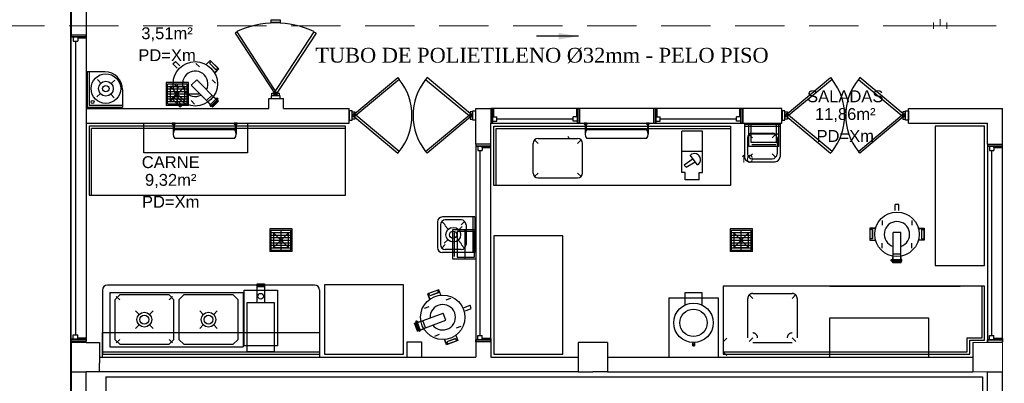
# Model space of a CAD drawing. Header units: millimetres. Extents: x 4 to 3534, y 14 to 98.
# Tile 6 of 161: x 21.16 to 31.14, y 46.58 to 50.27. Entities that reach past the tile are written whole.
import ezdxf

# ---------------------------------------------------------------- set-up
doc = ezdxf.new("R2010")
doc.units = ezdxf.units.MM
doc.header["$MEASUREMENT"] = 0
doc.linetypes.add('Dashed', pattern=[0.75, 0.5, -0.25])
for name, color, linetype, lineweight in [('AF-Colunas', 7, 'Continuous', 20), ('AF-Conexões', 7, 'Continuous', 20), ('AF-Sentido tubo', 7, 'Continuous', 20), ('AF-Textos tubo', 7, 'Continuous', 20), ('AF-Tubos', 3, 'Continuous', 20)]:
    doc.layers.add(name, color=color, linetype=linetype, lineweight=lineweight)
doc.styles.add('Arial', font='arial.ttf')
doc.styles.add('ROMANS', font='ROMANS')
doc.styles.add('TimesNewRoman', font='times.ttf')
doc.dimstyles.get("Standard").update_dxf_attribs({"dimtxt": 0.18, "dimasz": 0.18, "dimexe": 0.18, "dimexo": 0.0625, "dimgap": 0.09, "dimtad": 0, "dimtih": 1, "dimtoh": 1, "dimdec": 4, "dimzin": 0, "dimdsep": 46, "dimtxsty": 'Standard', "dimcen": 0.09, "dimadec": 0, "dimazin": 0, "dimtfac": 1, "dimtdec": 4, "dimtofl": 0, "dimtmove": 0, "dimatfit": 3, "dimfxl": 0, "dimtolj": 1, "dimtzin": 0, "dimarcsym": 0})

msp = doc.modelspace()

# ---------------------------------------------------------------- linework, layer by layer
at = {"color": 7}
for p, q in [((21.6799, 53.84824), (21.6799, 43.57324)), ((21.6882, 50.73474), (21.6882, 50.11174)), ((21.8382, 50.73474), (21.8382, 50.11174)), ((23.7123, 50.26474), (23.8049, 50.26474)), ((23.7123, 50.23694), (23.7123, 50.26474)), ((23.8049, 50.23694), (23.7123, 50.23694)), ((23.8049, 50.26474), (23.8049, 50.23694)), ((21.6882, 50.11174), (21.6882, 50.09264)), ((21.6882, 50.11174), (21.8382, 50.11174)), ((21.6882, 50.09264), (21.6882, 50.11174)), ((21.7526, 50.09264), (21.6882, 50.09264)), ((21.8382, 50.09264), (21.6882, 50.09264)), ((21.6882, 50.09264), (21.8382, 50.09264)), ((21.6882, 47.03084), (21.6882, 50.09264)), ((21.7082, 50.09264), (21.7526, 50.09264)), ((21.7082, 50.09264), (21.7082, 50.04824)), ((21.7526, 50.09264), (21.7526, 50.04824)), ((21.7526, 50.09264), (21.7526, 50.08004)), ((21.8382, 50.08004), (21.8382, 50.11174)), ((21.8382, 50.11174), (21.8382, 50.09264)), ((21.8382, 50.09264), (21.8382, 47.03084)), ((21.7082, 50.04824), (21.7526, 50.04824)), ((21.7304, 50.04824), (21.7304, 47.07524)), ((21.8382, 50.08004), (21.7526, 50.08004)), ((22.7183, 49.81834), (22.7438, 49.84374)), ((22.7624, 49.77404), (22.7183, 49.81834)), ((22.7879, 49.79944), (22.7438, 49.84374)), ((23.0544, 49.81374), (23.0956, 49.85474)), ((23.0557, 49.81294), (23.0956, 49.85264)), ((23.0869, 49.82514), (23.105, 49.84314)), ((23.0869, 49.82514), (23.1533, 49.75854)), ((23.088, 49.82624), (23.1543, 49.75964)), ((23.0956, 49.85474), (23.1824, 49.76754)), ((23.0956, 49.85264), (23.1802, 49.76754)), ((22.0282, 49.73824), (21.8482, 49.73824)), ((21.8482, 49.73824), (21.8482, 49.37824)), ((21.8682, 49.73824), (21.8682, 49.39824)), ((23.1802, 49.76754), (23.1404, 49.72794)), ((23.1824, 49.76754), (23.1412, 49.72654)), ((23.1533, 49.75854), (23.1713, 49.77654)), ((21.9537, 49.66034), (21.9875, 49.62354)), ((22.1303, 49.65274), (22.0935, 49.61894)), ((22.6497, 49.63074), (22.6497, 49.39824)), ((22.8767, 49.63074), (22.6497, 49.63074)), ((22.6642, 49.61604), (22.8632, 49.61604)), ((22.6642, 49.41304), (22.6642, 49.61604)), ((22.6642, 49.59104), (22.8632, 49.59104)), ((22.7632, 49.41304), (22.7632, 49.61604)), ((22.8632, 49.41304), (22.8632, 49.61604)), ((22.8767, 49.39824), (22.8767, 49.63074)), ((22.9036, 49.60234), (22.9589, 49.65734)), ((23.1122, 49.39274), (22.9036, 49.60234)), ((23.1675, 49.44774), (22.9589, 49.65734)), ((21.9829, 49.51754), (21.9461, 49.48374)), ((22.0889, 49.51294), (22.1227, 49.47614)), ((22.2082, 49.55824), (22.2082, 49.37824)), ((22.6642, 49.56604), (22.8632, 49.56604)), ((22.6642, 49.54004), (22.8632, 49.54004)), ((22.6642, 49.51504), (22.8632, 49.51504)), ((22.8382, 49.43954), (22.6882, 49.58954)), ((22.6882, 49.43954), (22.8382, 49.58954)), ((22.7468, 49.50764), (22.7056, 49.46664)), ((22.7475, 49.50634), (22.7077, 49.46664)), ((22.8767, 49.51454), (22.99, 49.51454)), ((23.0588, 49.44644), (23.1141, 49.50144)), ((23.8049, 49.49604), (23.7123, 49.49604)), ((23.7123, 49.49604), (23.7123, 49.46824)), ((23.8049, 49.46824), (23.8049, 49.49604)), ((22.2082, 49.39824), (21.8682, 49.39824)), ((22.8767, 49.39824), (22.6497, 49.39824)), ((22.6642, 49.48904), (22.8632, 49.48904)), ((22.6642, 49.46404), (22.8632, 49.46404)), ((22.6642, 49.43804), (22.8632, 49.43804)), ((22.6642, 49.41304), (22.8632, 49.41304)), ((22.7056, 49.46664), (22.7923, 49.37944)), ((22.7077, 49.46664), (22.7923, 49.38164)), ((22.7352, 49.47514), (22.7171, 49.45714)), ((22.7341, 49.47414), (22.8004, 49.40744)), ((22.7352, 49.47514), (22.8015, 49.40854)), ((22.8015, 49.40854), (22.7834, 49.39054)), ((22.7923, 49.38164), (22.8322, 49.42124)), ((22.7923, 49.37944), (22.8335, 49.42044)), ((23.1187, 49.38194), (23.0809, 49.42004)), ((23.1187, 49.38484), (23.0825, 49.42114)), ((23.0956, 49.40514), (23.0916, 49.40114)), ((23.0916, 49.40004), (23.0916, 49.40114)), ((23.101, 49.39054), (23.0916, 49.40004)), ((23.101, 49.39054), (23.0916, 49.40004)), ((23.0978, 49.40304), (23.0939, 49.39914)), ((23.0985, 49.40644), (23.1538, 49.46154)), ((23.104, 49.39674), (23.1001, 49.39284)), ((23.1062, 49.39454), (23.1021, 49.39054)), ((23.1075, 49.39744), (23.1628, 49.45244)), ((23.1122, 49.39274), (23.1675, 49.44774)), ((23.1187, 49.38194), (23.1782, 49.44124)), ((23.1187, 49.38484), (23.1754, 49.44124)), ((23.1754, 49.44124), (23.1392, 49.47754)), ((23.1782, 49.44124), (23.1404, 49.47924)), ((23.1592, 49.46844), (23.1557, 49.46494)), ((23.1557, 49.46384), (23.1557, 49.46494)), ((23.1612, 49.46614), (23.158, 49.46294)), ((23.1603, 49.46844), (23.1592, 49.46844)), ((23.1638, 49.47304), (23.1603, 49.46954)), ((23.1603, 49.46844), (23.1603, 49.46954)), ((23.1698, 49.45894), (23.1603, 49.46844)), ((23.1658, 49.47074), (23.1626, 49.46754)), ((23.1649, 49.47304), (23.1638, 49.47304)), ((23.1675, 49.45984), (23.1643, 49.45664)), ((23.1744, 49.46354), (23.1649, 49.47304)), ((23.1652, 49.45434), (23.1663, 49.45434)), ((23.1698, 49.45784), (23.1663, 49.45434)), ((23.1668, 49.47114), (23.1686, 49.47284)), ((23.1672, 49.47074), (23.1693, 49.47284)), ((23.1693, 49.47284), (23.1686, 49.47284)), ((23.1742, 49.46724), (23.1686, 49.47284)), ((23.1721, 49.46444), (23.1689, 49.46124)), ((23.1742, 49.46794), (23.1693, 49.47284)), ((23.1698, 49.45894), (23.1698, 49.45784)), ((23.1698, 49.45894), (23.1709, 49.45894)), ((23.1744, 49.46234), (23.1709, 49.45894)), ((23.1721, 49.46584), (23.1742, 49.46794)), ((23.1725, 49.46544), (23.1742, 49.46724)), ((23.1742, 49.46794), (23.1742, 49.46724)), ((23.1744, 49.46354), (23.1744, 49.46234)), ((23.6882, 49.36824), (23.6882, 49.46824)), ((23.6882, 49.46824), (23.8382, 49.46824)), ((23.7123, 49.46824), (23.8049, 49.46824)), ((23.8382, 49.36824), (23.8382, 49.46824)), ((21.8382, 49.36824), (23.6882, 49.36824)), ((22.2082, 49.37824), (21.8482, 49.37824)), ((23.101, 49.39054), (23.1021, 49.39054)), ((23.8382, 49.36824), (24.2382, 49.36824)), ((24.2382, 49.36824), (24.5026, 49.36824)), ((24.5026, 49.21824), (24.5026, 49.36824)), ((24.5332, 49.34294), (24.5054, 49.34294)), ((24.5054, 49.34294), (24.5054, 49.25024)), ((24.5332, 49.25024), (24.5332, 49.34294)), ((25.7576, 49.25024), (25.7576, 49.34294)), ((25.7576, 49.34294), (25.7854, 49.34294)), ((25.7854, 49.34294), (25.7854, 49.25024)), ((25.7882, 49.36824), (25.9382, 49.36824)), ((25.7882, 49.21824), (25.7882, 49.36824)), ((25.97, 49.36824), (25.9382, 49.36824)), ((25.9572, 49.36824), (25.9382, 49.36824)), ((25.9382, 49.36824), (25.9382, 49.21824)), ((25.9572, 49.21824), (25.9572, 49.36824)), ((26.8191, 49.36824), (25.9572, 49.36824)), ((25.9572, 49.36824), (25.9572, 49.21824)), ((25.97, 49.28264), (25.97, 49.36824)), ((26.8065, 49.36824), (26.8382, 49.36824)), ((26.8065, 49.36824), (26.8065, 49.28264)), ((26.8382, 49.36824), (26.8191, 49.36824)), ((26.8191, 49.36824), (26.8191, 49.21824)), ((26.8191, 49.21824), (26.8191, 49.36824)), ((26.8382, 49.21824), (26.8382, 49.36824)), ((27.6244, 49.36824), (27.5927, 49.36824)), ((27.6117, 49.36824), (27.5927, 49.36824)), ((27.5927, 49.36824), (27.5927, 49.21824)), ((27.6117, 49.21824), (27.6117, 49.36824)), ((28.4736, 49.36824), (27.6117, 49.36824)), ((27.6117, 49.36824), (27.6117, 49.21824)), ((27.6244, 49.28264), (27.6244, 49.36824)), ((28.4609, 49.36824), (28.4927, 49.36824)), ((28.4609, 49.36824), (28.4609, 49.28264)), ((28.4927, 49.36824), (28.4736, 49.36824)), ((28.4736, 49.36824), (28.4736, 49.21824)), ((28.4736, 49.21824), (28.4736, 49.36824)), ((28.4927, 49.21824), (28.4927, 49.36824)), ((28.8876, 49.21824), (28.8876, 49.36824)), ((28.9182, 49.34294), (28.8904, 49.34294)), ((28.8904, 49.34294), (28.8904, 49.25024)), ((28.9182, 49.25024), (28.9182, 49.34294)), ((30.1426, 49.25024), (30.1426, 49.34294)), ((30.1426, 49.34294), (30.1704, 49.34294)), ((30.1704, 49.34294), (30.1704, 49.25024)), ((30.1732, 49.36824), (31.1232, 49.36824)), ((30.1732, 49.21824), (30.1732, 49.36824)), ((31.1232, 49.00464), (31.1232, 49.36824)), ((21.8382, 49.21824), (24.2382, 49.21824)), ((22.7193, 49.20824), (22.7193, 49.10824)), ((22.7293, 49.20824), (22.7293, 49.14364)), ((23.3493, 49.20824), (23.3493, 49.14364)), ((23.3593, 49.20824), (23.3593, 49.10824)), ((24.2382, 49.21824), (24.5026, 49.21824)), ((24.5054, 49.25024), (24.5332, 49.25024)), ((25.7854, 49.25024), (25.7576, 49.25024)), ((25.7882, 49.00464), (25.7882, 49.21824)), ((25.9382, 49.21824), (27.5927, 49.21824)), ((25.9382, 49.00464), (25.9382, 49.21824)), ((25.9382, 49.21824), (25.9572, 49.21824)), ((25.9382, 49.21824), (25.9572, 49.21824)), ((25.9572, 49.28264), (26.0017, 49.28264)), ((25.9572, 49.23824), (25.9572, 49.28264)), ((25.9572, 49.28264), (25.9572, 49.21824)), ((25.97, 49.28264), (25.9572, 49.28264)), ((25.9572, 49.23824), (26.0017, 49.23824)), ((25.9572, 49.21824), (26.8191, 49.21824)), ((26.0017, 49.23824), (26.0017, 49.28264)), ((26.7747, 49.26044), (26.0017, 49.26044)), ((26.7747, 49.23824), (26.7747, 49.28264)), ((26.8191, 49.28264), (26.7747, 49.28264)), ((26.8191, 49.23824), (26.7747, 49.23824)), ((26.8191, 49.28264), (26.8065, 49.28264)), ((26.8191, 49.23824), (26.8191, 49.28264)), ((26.8191, 49.28264), (26.8191, 49.21824)), ((26.8382, 49.21824), (26.8191, 49.21824)), ((26.8191, 49.21824), (26.8382, 49.21824)), ((26.8954, 49.20824), (26.8954, 49.10824)), ((26.9054, 49.20824), (26.9054, 49.14364)), ((27.5254, 49.20824), (27.5254, 49.14364)), ((27.5354, 49.20824), (27.5354, 49.10824)), ((27.5927, 49.21824), (27.6117, 49.21824)), ((27.5927, 49.21824), (27.6117, 49.21824)), ((27.6117, 49.28264), (27.6562, 49.28264)), ((27.6117, 49.23824), (27.6117, 49.28264)), ((27.6117, 49.28264), (27.6117, 49.21824)), ((27.6244, 49.28264), (27.6117, 49.28264)), ((27.6117, 49.23824), (27.6562, 49.23824)), ((27.6117, 49.21824), (28.4736, 49.21824)), ((27.6562, 49.23824), (27.6562, 49.28264)), ((28.4292, 49.26044), (27.6562, 49.26044)), ((28.4292, 49.23824), (28.4292, 49.28264)), ((28.4736, 49.28264), (28.4292, 49.28264)), ((28.4736, 49.23824), (28.4292, 49.23824)), ((28.4736, 49.28264), (28.4609, 49.28264)), ((28.4736, 49.23824), (28.4736, 49.28264)), ((28.4736, 49.28264), (28.4736, 49.21824)), ((28.4927, 49.21824), (28.4736, 49.21824)), ((28.4736, 49.21824), (28.4927, 49.21824)), ((28.5101, 49.20824), (28.5101, 48.87824)), ((28.5101, 49.20824), (28.8701, 49.20824)), ((28.8701, 49.20824), (28.8701, 48.87824)), ((28.8904, 49.25024), (28.9182, 49.25024)), ((30.1704, 49.25024), (30.1426, 49.25024)), ((30.1732, 49.21824), (30.9732, 49.21824)), ((30.9732, 49.00464), (30.9732, 49.21824)), ((21.8682, 49.18824), (21.8682, 48.48824)), ((24.4682, 49.18824), (21.8682, 49.18824)), ((21.8932, 48.48824), (21.8932, 49.16324)), ((24.4682, 49.16324), (21.8932, 49.16324)), ((22.7365, 49.15324), (23.3421, 49.15324)), ((24.4682, 48.48824), (24.4682, 49.18824)), ((24.4682, 48.48824), (24.4682, 49.18824)), ((25.9932, 49.16324), (28.3682, 49.16324)), ((25.9932, 48.58824), (25.9932, 49.16324)), ((26.9126, 49.15324), (27.5183, 49.15324)), ((27.8755, 48.71714), (27.8755, 49.13784)), ((28.0855, 49.13784), (27.8755, 49.13784)), ((28.0855, 48.71714), (28.0855, 49.13784)), ((28.5101, 49.18824), (28.8701, 49.18824)), ((28.5901, 49.06824), (28.5548, 49.10364)), ((28.5901, 49.11824), (28.7901, 49.11824)), ((28.7901, 49.06824), (28.8255, 49.10364)), ((23.3421, 49.06324), (22.7365, 49.06324)), ((25.9382, 49.00464), (25.7882, 49.00464)), ((25.7882, 49.00464), (25.7882, 48.98554)), ((25.9382, 48.98554), (25.9382, 49.00464)), ((25.9382, 48.97004), (25.9382, 49.00184)), ((26.3682, 48.71324), (26.3682, 49.01324)), ((26.4182, 49.01324), (26.3828, 49.04864)), ((26.4182, 49.06324), (26.8182, 49.06324)), ((26.7321, 49.06874), (26.7182, 49.08264)), ((26.8182, 49.01324), (26.8536, 49.04864)), ((26.8682, 48.71324), (26.8682, 49.01324)), ((27.5183, 49.06324), (26.9126, 49.06324)), ((28.5401, 49.06824), (28.5401, 48.90824)), ((28.8401, 49.06824), (28.8401, 48.90824)), ((30.9732, 49.00464), (31.1232, 49.00464)), ((30.9732, 49.00464), (30.9732, 48.98554)), ((31.1232, 48.98554), (31.1232, 49.00464)), ((31.1232, 48.97004), (31.1232, 49.00184)), ((25.8527, 48.98554), (25.7882, 48.98554)), ((25.7882, 48.98554), (25.9382, 48.98554)), ((25.7882, 48.98554), (25.7882, 47.02364)), ((25.9382, 48.98554), (25.7882, 48.98554)), ((25.8082, 48.98554), (25.8527, 48.98554)), ((25.8082, 48.98554), (25.8082, 48.94114)), ((25.8082, 48.94114), (25.8527, 48.94114)), ((25.8304, 47.06814), (25.8304, 48.94114)), ((25.8527, 48.98554), (25.8527, 48.94114)), ((25.8527, 48.97284), (25.8527, 48.98554)), ((25.8527, 48.97284), (25.9382, 48.97284)), ((25.9382, 47.03634), (25.9382, 48.98554)), ((28.0855, 48.93254), (27.8755, 48.93254)), ((28.0341, 48.79574), (27.96, 48.89264)), ((28.5901, 48.90824), (28.5548, 48.87284)), ((28.7901, 48.90824), (28.8255, 48.87284)), ((31.0376, 48.98554), (30.9732, 48.98554)), ((30.9732, 48.98554), (31.1232, 48.98554)), ((30.9732, 48.98554), (30.9732, 47.02364)), ((31.1232, 48.98554), (30.9732, 48.98554)), ((30.9932, 48.98554), (31.0376, 48.98554)), ((30.9932, 48.98554), (30.9932, 48.94114)), ((30.9932, 48.94114), (31.0376, 48.94114)), ((31.0154, 47.06814), (31.0154, 48.94114)), ((31.0376, 48.98554), (31.0376, 48.94114)), ((31.0376, 48.97284), (31.0376, 48.98554)), ((31.0376, 48.97284), (31.1232, 48.97284)), ((31.1232, 47.03634), (31.1232, 48.98554)), ((27.9882, 48.85574), (27.9003, 48.79344)), ((27.9003, 48.79344), (27.9176, 48.77134)), ((27.9176, 48.77134), (28.0092, 48.82824)), ((28.5601, 48.82824), (28.8201, 48.82824)), ((28.5901, 48.85824), (28.7901, 48.85824)), ((26.4182, 48.71324), (26.3828, 48.67784)), ((26.8182, 48.71324), (26.8536, 48.67784)), ((27.9103, 48.71714), (27.8755, 48.71714)), ((27.9103, 48.64284), (27.9103, 48.71714)), ((28.0506, 48.64284), (28.0506, 48.71714)), ((28.0506, 48.71714), (28.0855, 48.71714)), ((26.4182, 48.66324), (26.8182, 48.66324)), ((28.0506, 48.64284), (27.9103, 48.64284)), ((21.8682, 48.48824), (24.4682, 48.48824)), ((30.0367, 48.33244), (30.0367, 48.39494)), ((30.0727, 48.39494), (30.0367, 48.39494)), ((30.0727, 48.33244), (30.0727, 48.39494)), ((25.3982, 48.21824), (25.3982, 47.95824)), ((25.4782, 48.18824), (25.4428, 48.22364)), ((25.7782, 48.26824), (25.4482, 48.26824)), ((25.6382, 48.23824), (25.4782, 48.23824)), ((25.6382, 48.18824), (25.6736, 48.22364)), ((25.7582, 48.26824), (25.7582, 47.90824)), ((25.7782, 48.26824), (25.7782, 47.90824)), ((23.6997, 48.14954), (23.6997, 47.91694)), ((23.9267, 48.14954), (23.6997, 48.14954)), ((23.7142, 48.13474), (23.9132, 48.13474)), ((23.7142, 47.93174), (23.7142, 48.13474)), ((23.7142, 48.10974), (23.9132, 48.10974)), ((23.8882, 47.95824), (23.7382, 48.10824)), ((23.7382, 47.95824), (23.8882, 48.10824)), ((23.8132, 47.93174), (23.8132, 48.13474)), ((23.9132, 47.93174), (23.9132, 48.13474)), ((23.9267, 47.91694), (23.9267, 48.14954)), ((25.4282, 48.18824), (25.4282, 47.98824)), ((25.4737, 48.18044), (25.5075, 48.14354)), ((25.6135, 48.13894), (25.6503, 48.17274)), ((25.6882, 48.18824), (25.6882, 47.98824)), ((28.3633, 48.14954), (28.3633, 47.91694)), ((28.5903, 48.14954), (28.3633, 48.14954)), ((28.3778, 48.13474), (28.5768, 48.13474)), ((28.3778, 47.93174), (28.3778, 48.13474)), ((28.3778, 48.10974), (28.5768, 48.10974)), ((28.5518, 47.95824), (28.4018, 48.10824)), ((28.4018, 47.95824), (28.5518, 48.10824)), ((28.4768, 47.93174), (28.4768, 48.13474)), ((28.5768, 47.93174), (28.5768, 48.13474)), ((28.5903, 47.91694), (28.5903, 48.14954)), ((29.7796, 48.15464), (29.7796, 48.03164)), ((29.8377, 48.15464), (29.7796, 48.15464)), ((29.7811, 48.15314), (29.7811, 48.03314)), ((29.8373, 48.15314), (29.7811, 48.15314)), ((29.8066, 48.13974), (29.7811, 48.13974)), ((29.8051, 48.13974), (29.8051, 48.04574)), ((29.8066, 48.13974), (29.8066, 48.04574)), ((30.0157, 47.81544), (30.0157, 48.11114)), ((30.0937, 48.11114), (30.0157, 48.11114)), ((30.0937, 47.81544), (30.0937, 48.11114)), ((30.2717, 48.15464), (30.3298, 48.15464)), ((30.2721, 48.15314), (30.3283, 48.15314)), ((30.3028, 48.13974), (30.3028, 48.04574)), ((30.3028, 48.13974), (30.3283, 48.13974)), ((30.3043, 48.13974), (30.3043, 48.04574)), ((30.3283, 48.15314), (30.3283, 48.03314)), ((30.3298, 48.15464), (30.3298, 48.03164)), ((23.7142, 48.08474), (23.9132, 48.08474)), ((23.7142, 48.05874), (23.9132, 48.05874)), ((23.7142, 48.03374), (23.9132, 48.03374)), ((23.7142, 48.00774), (23.9132, 48.00774)), ((25.4661, 48.00384), (25.5029, 48.03764)), ((25.6089, 48.03294), (25.6427, 47.99614)), ((28.3778, 48.08474), (28.5768, 48.08474)), ((28.3778, 48.05874), (28.5768, 48.05874)), ((28.3778, 48.03374), (28.5768, 48.03374)), ((28.3778, 48.00774), (28.5768, 48.00774)), ((29.7796, 48.03164), (29.8377, 48.03164)), ((29.8066, 48.04574), (29.7811, 48.04574)), ((29.7811, 48.03314), (29.8373, 48.03314)), ((30.3298, 48.03164), (30.2717, 48.03164)), ((30.3283, 48.03314), (30.2721, 48.03314)), ((30.3028, 48.04574), (30.3283, 48.04574)), ((23.9267, 47.91694), (23.6997, 47.91694)), ((23.7142, 47.98274), (23.9132, 47.98274)), ((23.7142, 47.95674), (23.9132, 47.95674)), ((23.7142, 47.93174), (23.9132, 47.93174)), ((25.4782, 47.98824), (25.4428, 47.95294)), ((25.7782, 47.90824), (25.4482, 47.90824)), ((25.6382, 47.93824), (25.4782, 47.93824)), ((25.6382, 47.98824), (25.6736, 47.95294)), ((28.5903, 47.91694), (28.3633, 47.91694)), ((28.3778, 47.98274), (28.5768, 47.98274)), ((28.3778, 47.95674), (28.5768, 47.95674)), ((28.3778, 47.93174), (28.5768, 47.93174)), ((29.9967, 47.83194), (29.9972, 47.83244)), ((29.9967, 47.82494), (29.9967, 47.83194)), ((29.9997, 47.83194), (29.9967, 47.83194)), ((29.9967, 47.82494), (29.9972, 47.82444)), ((29.9997, 47.82494), (29.9967, 47.82494)), ((29.9997, 47.83244), (29.9972, 47.83244)), ((29.9972, 47.82444), (29.9972, 47.83244)), ((29.9997, 47.82444), (29.9972, 47.82444)), ((29.9997, 47.83514), (30.0005, 47.83594)), ((29.9997, 47.82174), (29.9997, 47.83514)), ((29.9997, 47.82174), (30.0005, 47.82094)), ((30.0005, 47.83594), (30.0054, 47.83594)), ((30.0005, 47.82094), (30.0054, 47.82094)), ((30.0007, 47.83284), (30.0052, 47.83284)), ((30.0007, 47.82404), (30.0052, 47.82404)), ((30.0062, 47.83514), (30.0054, 47.83594)), ((30.0062, 47.82174), (30.0054, 47.82094)), ((30.0062, 47.83514), (30.007, 47.83594)), ((30.0062, 47.82174), (30.0062, 47.83514)), ((30.0062, 47.82174), (30.007, 47.82094)), ((30.007, 47.83594), (30.0119, 47.83594)), ((30.007, 47.82094), (30.0119, 47.82094)), ((30.0072, 47.83284), (30.0117, 47.83284)), ((30.0072, 47.82404), (30.0117, 47.82404)), ((30.0127, 47.83514), (30.0119, 47.83594)), ((30.0127, 47.82174), (30.0119, 47.82094)), ((30.0127, 47.80324), (30.0127, 47.85684)), ((30.0967, 47.80324), (30.0127, 47.80324)), ((30.0147, 47.80524), (30.0147, 47.85654)), ((30.0947, 47.80524), (30.0147, 47.80524)), ((30.0937, 47.89114), (30.0157, 47.89114)), ((30.0937, 47.83484), (30.0157, 47.83484)), ((30.0937, 47.82214), (30.0157, 47.82214)), ((30.0937, 47.81544), (30.0157, 47.81544)), ((30.0947, 47.80524), (30.0947, 47.85654)), ((30.0967, 47.80324), (30.0967, 47.85684)), ((30.0967, 47.83594), (30.1024, 47.83594)), ((30.0967, 47.83284), (30.1022, 47.83284)), ((30.0967, 47.82404), (30.1022, 47.82404)), ((30.0967, 47.82094), (30.1024, 47.82094)), ((30.1032, 47.83514), (30.1024, 47.83594)), ((30.1032, 47.82174), (30.1024, 47.82094)), ((30.1032, 47.82174), (30.1032, 47.83514)), ((30.1032, 47.82174), (30.1032, 47.83514)), ((22.0032, 47.52824), (22.0032, 46.87824)), ((24.1532, 47.57824), (22.0532, 47.57824)), ((22.0782, 47.50324), (22.0782, 46.95324)), ((22.0782, 47.50324), (23.4282, 47.50324)), ((23.4282, 47.50324), (23.4282, 46.95324)), ((23.4385, 47.52694), (23.776, 47.52694)), ((23.4385, 46.96444), (23.4385, 47.52694)), ((23.5698, 47.40194), (23.5698, 47.58944)), ((23.5698, 47.58944), (23.6448, 47.58944)), ((23.5698, 47.57694), (23.6448, 47.57694)), ((23.5698, 47.56444), (23.6448, 47.56444)), ((23.6448, 47.58944), (23.6448, 47.40194)), ((23.776, 47.52694), (23.776, 46.96444)), ((24.2032, 47.52824), (24.2032, 46.87824)), ((25.4141, 47.53174), (25.2988, 47.48894)), ((25.4133, 47.52984), (25.3008, 47.48804)), ((25.4091, 47.50264), (25.3209, 47.46994)), ((25.4096, 47.50124), (25.3215, 47.46854)), ((25.4096, 47.50124), (25.4007, 47.52514)), ((25.4328, 47.47704), (25.4133, 47.52984)), ((25.4344, 47.47724), (25.4141, 47.53174)), ((28.0809, 47.49824), (27.9055, 47.49824)), ((27.9055, 47.49824), (27.9055, 47.37594)), ((28.0809, 47.37594), (28.0809, 47.49824)), ((30.9432, 47.56824), (28.2932, 47.56824)), ((28.2932, 47.56824), (28.2932, 46.87824)), ((30.9182, 47.04524), (30.9182, 47.56824)), ((30.9432, 47.02024), (30.9432, 47.56824)), ((22.1782, 47.42824), (22.1428, 47.46364)), ((22.6782, 47.42824), (22.7136, 47.46364)), ((23.4698, 46.90194), (23.4698, 47.40194)), ((23.4698, 47.40194), (23.7448, 47.40194)), ((23.7448, 47.40194), (23.7448, 46.90194)), ((25.2988, 47.48894), (25.3191, 47.43444)), ((25.3008, 47.48804), (25.3203, 47.43534)), ((25.3215, 47.46854), (25.3126, 47.49244)), ((27.7432, 47.44824), (27.7432, 46.84824)), ((27.7432, 47.44824), (28.2432, 47.44824)), ((28.2432, 47.44824), (28.2432, 46.84824)), ((28.5432, 47.04324), (28.5432, 47.44324)), ((28.5932, 47.44324), (28.5578, 47.47864)), ((28.5932, 47.49324), (28.9932, 47.49324)), ((28.9932, 47.44324), (29.0285, 47.47864)), ((29.0432, 47.44324), (29.0432, 47.04324)), ((22.3398, 47.31664), (22.3752, 47.28124)), ((22.5166, 47.31664), (22.4812, 47.28124)), ((22.9898, 47.31664), (23.0252, 47.28124)), ((23.1666, 47.31664), (23.1312, 47.28124)), ((25.6703, 47.35254), (25.7289, 47.37434)), ((25.6828, 47.31884), (25.7414, 47.34054)), ((25.7414, 47.34054), (25.7289, 47.37434)), ((25.1658, 47.19094), (25.2161, 47.20954)), ((25.1684, 47.18974), (25.2164, 47.20754)), ((25.1786, 47.20954), (25.1782, 47.20854)), ((25.1782, 47.20854), (25.1799, 47.20394)), ((25.1783, 47.19234), (25.4555, 47.29524)), ((25.1786, 47.20954), (25.1912, 47.21414)), ((25.1809, 47.20344), (25.1799, 47.20394)), ((25.1803, 47.21284), (25.1878, 47.21554)), ((25.1806, 47.21344), (25.1803, 47.21284)), ((25.1812, 47.21044), (25.1803, 47.21284)), ((25.1809, 47.20344), (25.1804, 47.20244)), ((25.1804, 47.20244), (25.1821, 47.19784)), ((25.1806, 47.21344), (25.1872, 47.21584)), ((25.1816, 47.21064), (25.1806, 47.21344)), ((25.1809, 47.20344), (25.1935, 47.20814)), ((25.1811, 47.20934), (25.1827, 47.20514)), ((25.1832, 47.19734), (25.1821, 47.19784)), ((25.1834, 47.20324), (25.1849, 47.19904)), ((25.1872, 47.21584), (25.1878, 47.21554)), ((25.1882, 47.21304), (25.1872, 47.21584)), ((25.1887, 47.21324), (25.1878, 47.21554)), ((25.1894, 47.21244), (25.191, 47.20824)), ((25.1912, 47.21414), (25.1922, 47.21374)), ((25.1917, 47.20634), (25.1932, 47.20214)), ((25.1922, 47.21374), (25.1939, 47.20914)), ((25.1935, 47.20814), (25.1939, 47.20914)), ((25.1935, 47.20814), (25.1945, 47.20764)), ((25.1945, 47.20764), (25.1962, 47.20304)), ((25.1957, 47.20204), (25.1962, 47.20304)), ((25.2236, 47.12594), (25.1964, 47.19904)), ((25.2054, 47.11924), (25.4827, 47.22214)), ((25.2764, 47.14554), (25.2493, 47.21864)), ((25.4827, 47.22214), (25.4555, 47.29524)), ((22.3752, 47.17524), (22.3398, 47.13984)), ((22.4812, 47.17524), (22.5166, 47.13984)), ((23.0252, 47.17524), (22.9898, 47.13984)), ((23.1312, 47.17524), (23.1666, 47.13984)), ((25.195, 47.11214), (25.1658, 47.19094)), ((25.1962, 47.11474), (25.1684, 47.18974)), ((25.2054, 47.11924), (25.1783, 47.19234)), ((25.2117, 47.12154), (25.1845, 47.19464)), ((25.195, 47.11214), (25.2453, 47.13084)), ((25.1962, 47.11474), (25.2443, 47.13254)), ((25.2116, 47.11834), (25.2136, 47.11294)), ((25.2146, 47.11244), (25.2136, 47.11294)), ((25.2145, 47.11934), (25.2164, 47.11424)), ((25.2146, 47.11244), (25.2272, 47.11714)), ((25.2146, 47.11244), (25.2272, 47.11714)), ((25.2228, 47.12244), (25.2247, 47.11734)), ((25.2257, 47.12354), (25.2277, 47.11814)), ((25.2272, 47.11714), (25.2277, 47.11814)), ((21.7526, 47.03084), (21.6882, 47.03084)), ((21.6882, 47.01174), (21.6882, 47.03084)), ((21.6882, 47.01174), (21.6882, 47.03084)), ((21.6882, 47.03084), (21.8382, 47.03084)), ((21.8382, 47.03084), (21.6882, 47.03084)), ((21.6882, 47.01174), (21.6882, 43.57324)), ((21.8382, 47.01174), (21.6882, 47.01174)), ((21.8382, 46.99824), (21.6882, 46.99824)), ((21.7082, 47.07524), (21.7526, 47.07524)), ((21.7082, 47.03084), (21.7082, 47.07524)), ((21.7082, 47.03084), (21.7526, 47.03084)), ((21.7526, 47.03084), (21.7526, 47.07524)), ((21.7526, 47.04344), (21.7526, 47.03084)), ((21.7526, 47.04344), (21.8382, 47.04344)), ((21.8382, 47.04344), (21.8382, 47.01174)), ((21.8382, 47.03084), (21.8382, 47.01174)), ((21.8382, 46.99824), (21.8382, 47.01174)), ((21.8382, 46.99824), (21.9732, 46.99824)), ((21.9732, 46.99824), (21.9732, 46.84824)), ((22.1782, 47.02824), (22.1428, 46.99284)), ((22.6782, 47.02824), (22.7136, 46.99284)), ((25.0882, 47.00464), (25.2382, 47.00464)), ((25.0882, 47.00464), (25.0882, 46.84824)), ((25.2382, 47.00464), (25.2382, 46.84824)), ((25.4903, 46.97304), (25.4701, 47.02754)), ((25.4912, 46.97504), (25.4716, 47.02774)), ((25.6056, 47.01584), (25.4903, 46.97304)), ((25.6037, 47.01674), (25.4912, 46.97504)), ((25.5823, 47.03604), (25.4941, 47.00334)), ((25.4941, 47.00334), (25.503, 46.97944)), ((25.5828, 47.03464), (25.4947, 47.00194)), ((25.5823, 47.03604), (25.5911, 47.01214)), ((25.5841, 47.06954), (25.6037, 47.01674)), ((25.5854, 47.07034), (25.6056, 47.01584)), ((25.8527, 47.02364), (25.7882, 47.02364)), ((25.7882, 47.00464), (25.7882, 47.02364)), ((25.7882, 47.02364), (25.7882, 47.00464)), ((25.9382, 47.02364), (25.7882, 47.02364)), ((25.7882, 47.02364), (25.9382, 47.02364)), ((25.9382, 47.00464), (25.7882, 47.00464)), ((25.7882, 47.00464), (25.7882, 46.84824)), ((25.8082, 47.06814), (25.8527, 47.06814)), ((25.8082, 47.02364), (25.8082, 47.06814)), ((25.8082, 47.02364), (25.8527, 47.02364)), ((25.8527, 47.02364), (25.8527, 47.06814)), ((25.9382, 47.03634), (25.8527, 47.03634)), ((25.8527, 47.02364), (25.8527, 47.03634)), ((25.9382, 47.03634), (25.9382, 47.00464)), ((25.9382, 47.00464), (25.9382, 47.02364)), ((25.9382, 47.00464), (25.9382, 46.84824)), ((26.8232, 46.99824), (26.8232, 46.69824)), ((27.1232, 46.99824), (26.8232, 46.99824)), ((27.1232, 46.99824), (27.1232, 46.69824)), ((27.9832, 46.99644), (27.9832, 46.96424)), ((28.0032, 46.99644), (28.0032, 46.96424)), ((28.3316, 47.04154), (28.2962, 47.00614)), ((28.5932, 47.04324), (28.5579, 47.00784)), ((28.9932, 47.04324), (29.0286, 47.00794)), ((30.7682, 47.04524), (30.9182, 47.04524)), ((30.7682, 46.90324), (30.7682, 47.04524)), ((30.7932, 47.02024), (30.9432, 47.02024)), ((30.7932, 46.87824), (30.7932, 47.02024)), ((30.8232, 46.99824), (30.8232, 46.69824)), ((31.0376, 47.02364), (30.9732, 47.02364)), ((30.9732, 47.00464), (30.9732, 47.02364)), ((30.9732, 47.02364), (30.9732, 47.00464)), ((31.1232, 47.02364), (30.9732, 47.02364)), ((30.9732, 47.02364), (31.1232, 47.02364)), ((31.1232, 46.99824), (30.9732, 46.99824)), ((30.9932, 47.06814), (31.0376, 47.06814)), ((30.9932, 47.02364), (30.9932, 47.06814)), ((30.9932, 47.02364), (31.0376, 47.02364)), ((31.0376, 47.02364), (31.0376, 47.06814)), ((31.1232, 47.03634), (31.0376, 47.03634)), ((31.0376, 47.02364), (31.0376, 47.03634)), ((31.1232, 47.03634), (31.1232, 47.00464)), ((31.1232, 47.00464), (31.1232, 47.02364)), ((22.0032, 46.90324), (24.2032, 46.90324)), ((22.0782, 46.95324), (23.4282, 46.95324)), ((23.776, 46.96444), (23.4385, 46.96444)), ((23.7448, 46.90194), (23.4698, 46.90194)), ((27.9932, 46.96424), (27.9832, 46.96424)), ((27.9932, 46.96424), (28.0032, 46.96424)), ((28.2932, 46.90324), (30.7682, 46.90324)), ((28.2962, 46.90004), (28.3316, 46.86474)), ((28.9932, 46.99324), (28.5932, 46.99324)), ((21.9732, 46.84824), (25.7882, 46.84824)), ((21.9732, 46.84824), (21.9732, 46.78614)), ((22.0032, 46.87824), (24.2032, 46.87824)), ((25.9382, 46.84824), (26.8232, 46.84824)), ((27.1232, 46.84824), (30.8232, 46.84824)), ((28.2932, 46.87824), (30.7932, 46.87824)), ((21.6882, 46.69824), (21.8382, 46.69824)), ((26.8232, 46.69824), (21.8382, 46.69824)), ((21.8382, 42.87324), (21.8382, 46.69824)), ((21.9732, 46.69824), (21.9732, 46.78614)), ((26.8232, 46.69824), (26.9732, 46.69824)), ((27.1232, 46.69824), (26.9732, 46.69824)), ((27.1232, 46.69824), (30.8232, 46.69824)), ((30.9732, 46.69824), (31.1232, 46.69824)), ((30.9732, 44.09204), (30.9732, 46.69824)), ((31.1232, 44.09204), (31.1232, 46.69824)), ((22.0382, 46.64824), (30.9232, 46.64824)), ((22.0382, 46.64824), (22.0382, 42.79824)), ((30.9232, 46.64824), (30.9232, 44.09824))]:
    msp.add_line(p, q, dxfattribs=at)
at = {"color": 7, "linetype": 'Dashed'}
for p, q in [((28.8351, 49.20434), (28.5741, 49.20434)), ((28.5741, 49.20434), (28.5741, 49.02664)), ((28.8351, 49.02664), (28.8351, 49.20434)), ((28.855, 49.10804), (28.555, 49.10804)), ((28.5741, 49.02664), (28.8351, 49.02664)), ((28.8262, 49.00064), (28.583, 49.00064)), ((25.5706, 47.86854), (25.5706, 48.11174)), ((25.7743, 48.12064), (25.5966, 48.12064)), ((25.5966, 48.12064), (25.5966, 47.85964)), ((25.678, 47.83974), (25.678, 48.13974)), ((25.7743, 47.85964), (25.7743, 48.12064)), ((25.5966, 47.85964), (25.7743, 47.85964))]:
    msp.add_line(p, q, dxfattribs=at)
at = {"color": 7, "linetype": 'Continuous'}
msp.add_line((29.3742, 47.56824), (30.6959, 47.56824), dxfattribs=at)
for points in [[(23.3672, 50.14364), (23.3479, 50.13104), (23.7592, 49.50094), (23.7785, 49.51354), (23.3672, 50.14364)], [(24.9973, 49.67944), (25.0121, 49.66174), (24.5512, 49.27754), (24.5364, 49.29534), (24.9973, 49.67944)], [(25.2935, 49.67944), (25.2787, 49.66174), (25.7396, 49.27754), (25.7544, 49.29534), (25.2935, 49.67944)], [(29.3823, 49.67944), (29.3971, 49.66174), (28.9362, 49.27754), (28.9214, 49.29534), (29.3823, 49.67944)], [(29.6785, 49.67944), (29.6637, 49.66174), (30.1246, 49.27754), (30.1394, 49.29534), (29.6785, 49.67944)], [(24.9973, 48.91374), (25.0121, 48.93144), (24.5512, 49.31564), (24.5364, 49.29784), (24.9973, 48.91374)], [(25.2935, 48.91374), (25.2787, 48.93144), (25.7396, 49.31564), (25.7544, 49.29784), (25.2935, 48.91374)], [(29.3823, 48.91374), (29.3971, 48.93144), (28.9362, 49.31564), (28.9214, 49.29784), (29.3823, 48.91374)], [(29.6785, 48.91374), (29.6637, 48.93144), (30.1246, 49.31564), (30.1394, 49.29784), (29.6785, 48.91374)]]:
    msp.add_lwpolyline(points, close=True, dxfattribs=at)
at = {"color": 7}
for points in [[(24.1499, 50.14364), (24.1692, 50.13104), (23.7579, 49.50094), (23.7386, 49.51354), (24.1499, 50.14364)], [(22.6882, 49.58954), (22.6882, 49.43954), (22.8382, 49.43954), (22.8382, 49.58954), (22.6882, 49.58954)], [(28.4927, 49.21824), (28.8876, 49.21824), (28.8876, 49.36824), (28.4927, 49.36824), (28.4927, 49.21824)], [(22.7093, 49.21824), (22.7093, 49.20824), (22.7393, 49.20824), (22.7393, 49.21824), (22.7093, 49.21824)], [(23.3393, 49.21824), (23.3393, 49.20824), (23.3693, 49.20824), (23.3693, 49.21824), (23.3393, 49.21824)], [(26.8854, 49.21824), (26.8854, 49.20824), (26.9154, 49.20824), (26.9154, 49.21824), (26.8854, 49.21824)], [(27.5154, 49.21824), (27.5154, 49.20824), (27.5454, 49.20824), (27.5454, 49.21824), (27.5154, 49.21824)], [(25.9682, 49.18824), (28.3682, 49.18824), (28.3682, 48.58824), (25.9682, 48.58824), (25.9682, 49.18824)], [(30.4432, 49.18824), (30.4432, 47.77824), (30.9432, 47.77824), (30.9432, 49.18824), (30.4432, 49.18824)], [(23.7382, 48.10824), (23.7382, 47.95824), (23.8882, 47.95824), (23.8882, 48.10824), (23.7382, 48.10824)], [(28.4018, 48.10824), (28.4018, 47.95824), (28.5518, 47.95824), (28.5518, 48.10824), (28.4018, 48.10824)], [(26.6702, 46.87814), (26.6702, 48.07814), (25.9702, 48.07814), (25.9702, 46.87814), (26.6702, 46.87814)], [(25.0538, 47.57924), (24.2538, 47.57924), (24.2538, 46.87924), (25.0538, 46.87924), (25.0538, 47.57924)]]:
    msp.add_lwpolyline(points, close=True, dxfattribs=at)
for points in [[(22.9514, 49.82314), (22.9867, 49.78774)], [(22.7379, 49.61074), (22.7731, 49.57524)], [(23.1501, 49.62354), (23.1148, 49.65894)], [(23.7663, 49.52384), (23.7956, 49.52384), (23.7956, 49.49604), (23.7215, 49.49604), (23.7215, 49.52384), (23.7396, 49.52384)], [(22.9365, 49.41104), (22.9012, 49.44654)], [(24.561, 49.27734), (24.561, 49.25954), (24.5332, 49.25954), (24.5332, 49.33364), (24.561, 49.33364), (24.561, 49.31554)], [(25.7298, 49.27734), (25.7298, 49.25954), (25.7576, 49.25954), (25.7576, 49.33364), (25.7298, 49.33364), (25.7298, 49.31554)], [(27.5927, 49.21824), (27.5927, 49.36824), (26.8382, 49.36824), (26.8382, 49.21824)], [(28.946, 49.27734), (28.946, 49.25954), (28.9182, 49.25954), (28.9182, 49.33364), (28.946, 49.33364), (28.946, 49.31554)], [(30.1148, 49.27734), (30.1148, 49.25954), (30.1426, 49.25954), (30.1426, 49.33364), (30.1148, 49.33364), (30.1148, 49.31554)], [(29.9041, 48.23394), (29.9041, 48.18394)], [(30.2053, 48.23394), (30.2053, 48.18394)], [(29.9041, 47.95234), (29.9041, 48.00234)], [(30.2053, 47.95234), (30.2053, 48.00234)], [(22.6782, 47.47824), (22.1782, 47.47824), (22.1282, 47.42824), (22.1282, 47.42824), (22.1282, 47.02824), (22.1782, 46.97824), (22.1782, 46.97824), (22.6782, 46.97824), (22.7282, 47.02824), (22.7282, 47.02824), (22.7282, 47.42824), (22.6782, 47.47824), (22.6782, 47.47824)], [(23.3282, 47.47824), (22.8282, 47.47824), (22.7782, 47.42824), (22.7782, 47.42824), (22.7782, 47.02824), (22.8282, 46.97824), (22.8282, 46.97824), (23.3282, 46.97824), (23.3782, 47.02824), (23.3782, 47.02824), (23.3782, 47.42824), (23.3282, 47.47824), (23.3282, 47.47824)], [(25.5318, 47.44264), (25.4849, 47.42524)], [(28.5932, 47.49324), (28.5888, 47.49304), (28.5845, 47.49244), (28.5803, 47.49154), (28.5761, 47.49024), (28.5721, 47.48854), (28.5682, 47.48654), (28.5645, 47.48424), (28.5611, 47.48154), (28.5578, 47.47864), (28.5549, 47.47534), (28.5522, 47.47194), (28.5499, 47.46824), (28.5479, 47.46434), (28.5462, 47.46034), (28.5449, 47.45614), (28.544, 47.45194), (28.5434, 47.44764), (28.5432, 47.44324)], [(29.0432, 47.44324), (29.043, 47.44764), (29.0424, 47.45194), (29.0415, 47.45614), (29.0402, 47.46034), (29.0385, 47.46434), (29.0365, 47.46824), (29.0342, 47.47194), (29.0315, 47.47534), (29.0286, 47.47864), (29.0253, 47.48154), (29.0219, 47.48424), (29.0182, 47.48654), (29.0143, 47.48854), (29.0103, 47.49024), (29.0061, 47.49154), (29.0019, 47.49244), (28.9976, 47.49304), (28.9932, 47.49324)], [(25.2678, 47.34464), (25.3147, 47.36204)], [(25.6366, 47.16024), (25.5898, 47.14284)], [(25.3726, 47.06224), (25.4195, 47.07964)], [(28.6432, 47.04324), (28.643, 47.04764), (28.6424, 47.05194), (28.6415, 47.05614), (28.6402, 47.06034), (28.6385, 47.06434), (28.6365, 47.06824), (28.6342, 47.07194), (28.6315, 47.07534), (28.6286, 47.07864), (28.6253, 47.08154), (28.6219, 47.08424), (28.6182, 47.08654), (28.6143, 47.08854), (28.6103, 47.09024), (28.6061, 47.09154), (28.6019, 47.09244), (28.5976, 47.09304), (28.5932, 47.09324)], [(28.9932, 47.09324), (28.9886, 47.09304), (28.984, 47.09234), (28.9795, 47.09134), (28.9751, 47.08984), (28.9709, 47.08804), (28.9669, 47.08574), (28.9631, 47.08314), (28.9595, 47.08024), (28.9562, 47.07694), (28.9533, 47.07334), (28.9507, 47.06954), (28.9484, 47.06554), (28.9466, 47.06134), (28.9451, 47.05694), (28.9441, 47.05244), (28.9434, 47.04784), (28.9432, 47.04324)]]:
    msp.add_lwpolyline(points, dxfattribs=at)
at = {"color": 7, "linetype": 'Continuous'}
for points in [[(23.4738, 49.21824), (23.4738, 48.91824), (22.4238, 48.91824), (22.4238, 49.21824)], [(29.3732, 46.84824), (29.3732, 47.24824), (30.3732, 47.24824), (30.3732, 46.84824)], [(22.0032, 46.84824), (22.0032, 47.09824), (24.2032, 47.09824), (24.2032, 46.84824)]]:
    msp.add_lwpolyline(points, dxfattribs=at)
at = {"color": 7, "linetype": 'Dashed'}
for points in [[(28.855, 49.21824), (28.855, 48.98324), (28.555, 48.98324), (28.555, 49.21824), (28.855, 49.21824)], [(25.7882, 47.83974), (25.5532, 47.83974), (25.5532, 48.13974), (25.7882, 48.13974), (25.7882, 47.83974)]]:
    msp.add_lwpolyline(points, dxfattribs=at)
at = {"color": 7}
for centre, radius in [((22.944, 49.61714), 0.225), ((22.0382, 49.56824), 0.15), ((22.0382, 49.56824), 0.075), ((22.0382, 49.56824), 0.0325), ((23.7586, 49.52294), 0.00463), ((21.9032, 49.43324), 0.015), ((24.5601, 49.29664), 0.00463), ((25.7307, 49.29664), 0.00463), ((28.9451, 49.29664), 0.00463), ((30.1157, 49.29664), 0.00463), ((30.0547, 48.09314), 0.225), ((25.5582, 48.08824), 0.075), ((25.5582, 48.08824), 0.03658), ((23.6072, 47.46514), 0.029), ((25.4522, 47.25244), 0.225), ((27.9932, 47.19624), 0.2), ((22.4282, 47.22824), 0.075), ((23.0782, 47.22824), 0.075), ((27.9932, 47.19624), 0.13893), ((22.4282, 47.22824), 0.045), ((23.0782, 47.22824), 0.045), ((27.9933, 46.97734), 0.009)]:
    msp.add_circle(centre, radius, dxfattribs=at)
at = {"color": 7, "linetype": 'Continuous'}
for centre, radius, start, end in [((23.756, 49.32004), 0.91324, 64.84, 115.289), ((24.5542, 49.29664), 0.58562, 321.43, 38.5696), ((25.7365, 49.29664), 0.58562, 141.43, 218.57), ((28.9392, 49.29664), 0.58562, 321.43, 38.5696), ((30.1215, 49.29664), 0.58562, 141.43, 218.57)]:
    msp.add_arc(centre, radius, start, end, dxfattribs=at)
at = {"color": 7}
for centre, radius, start, end in [((22.0282, 49.55824), 0.18, 0, 90), ((22.944, 49.61714), 0.129, 332.454, 297.26), ((23.0933, 49.40064), 0.00169, 158.911, 290.803), ((23.1036, 49.40254), 0.01028, 199.375, 250.339), ((23.1017, 49.39224), 0.00169, 158.911, 290.803), ((23.1574, 49.46454), 0.00169, 158.911, 290.803), ((23.1677, 49.46634), 0.01028, 199.375, 250.339), ((23.1596, 49.46674), 0.00169, 338.911, 110.803), ((23.162, 49.46914), 0.00169, 158.911, 290.803), ((23.1578, 49.45644), 0.01028, 19.3754, 70.3387), ((23.1723, 49.47094), 0.01028, 199.375, 250.339), ((23.1642, 49.47134), 0.00169, 338.911, 110.803), ((23.1658, 49.45604), 0.00169, 158.911, 290.803), ((23.1624, 49.46104), 0.01028, 19.3754, 70.3387), ((23.1681, 49.45824), 0.00169, 338.911, 110.803), ((23.1704, 49.46064), 0.00169, 158.911, 290.803), ((23.1727, 49.46284), 0.00169, 338.911, 110.803), ((22.7869, 49.10824), 0.06759, 138.256, 221.744), ((23.2917, 49.10824), 0.06759, 318.256, 41.7442), ((26.963, 49.10824), 0.06759, 138.256, 221.744), ((27.4678, 49.10824), 0.06759, 318.256, 41.7442), ((28.5901, 49.06824), 0.05, 90, 180), ((28.7901, 49.06824), 0.05, 0, 90), ((26.4182, 49.01324), 0.05, 90, 180), ((26.8182, 49.01324), 0.05, 0, 90), ((28.0034, 48.84894), 0.0615, 300.025, 134.805), ((28.5901, 48.90824), 0.05, 180, 270), ((28.7901, 48.90824), 0.05, 270, 0), ((28.5601, 48.87824), 0.05, 180, 270), ((28.8201, 48.87824), 0.05, 270, 0), ((26.4182, 48.71324), 0.05, 180, 270), ((26.8182, 48.71324), 0.05, 270, 0), ((25.4482, 48.21824), 0.05, 90, 180), ((25.4782, 48.18824), 0.05, 90, 180), ((25.6382, 48.18824), 0.05, 0, 90), ((30.0547, 48.09314), 0.129, 287.597, 252.403), ((25.4482, 47.95824), 0.05, 180, 270), ((25.4782, 47.98824), 0.05, 180, 270), ((25.6382, 47.98824), 0.05, 270, 0), ((30.0014, 47.83444), 0.00169, 114.054, 245.946), ((30.0014, 47.82244), 0.00169, 114.054, 245.946), ((30.01, 47.82844), 0.01028, 154.518, 205.482), ((30.0045, 47.83444), 0.00169, 294.054, 65.9462), ((29.9959, 47.82844), 0.01028, 334.518, 25.4817), ((30.0045, 47.82244), 0.00169, 294.054, 65.9462), ((30.0079, 47.83444), 0.00169, 114.054, 245.946), ((30.0079, 47.82244), 0.00169, 114.054, 245.946), ((30.0165, 47.82844), 0.01028, 154.518, 205.482), ((30.011, 47.83444), 0.00169, 294.054, 65.9462), ((30.0024, 47.82844), 0.01028, 334.518, 25.4817), ((30.011, 47.82244), 0.00169, 294.054, 65.9462), ((30.1015, 47.83444), 0.00169, 294.054, 65.9462), ((30.0929, 47.82844), 0.01028, 334.518, 25.4817), ((30.1015, 47.82244), 0.00169, 294.054, 65.9462), ((22.0532, 47.52824), 0.05, 90, 180), ((24.1532, 47.52824), 0.05, 0, 90), ((25.4522, 47.25244), 0.129, 217.962, 182.767), ((25.1799, 47.20824), 0.00169, 44.4182, 176.31), ((25.181, 47.20524), 0.00169, 224.418, 356.31), ((25.1822, 47.20214), 0.00169, 44.4182, 176.31), ((25.1885, 47.20224), 0.01028, 84.8826, 135.846), ((25.1833, 47.19914), 0.00169, 224.418, 356.31), ((25.1836, 47.21544), 0.01028, 264.883, 315.846), ((25.1908, 47.19614), 0.01028, 84.8826, 135.846), ((25.1859, 47.20934), 0.01028, 264.883, 315.846), ((25.1911, 47.21234), 0.00169, 44.4182, 176.31), ((25.1922, 47.20944), 0.00169, 224.418, 356.31), ((25.1934, 47.20624), 0.00169, 44.4182, 176.31), ((25.1944, 47.20334), 0.00169, 224.418, 356.31), ((25.2148, 47.11434), 0.00169, 224.418, 356.31), ((25.2174, 47.12444), 0.01028, 264.883, 315.846), ((25.2259, 47.11844), 0.00169, 224.418, 356.31)]:
    msp.add_arc(centre, radius, start, end, dxfattribs=at)
at = {"layer": 'AF-Colunas'}
for p, q in [((31.1232, 46.99824), (30.8232, 46.99824)), ((31.1232, 46.99824), (31.1232, 46.69824)), ((31.1232, 46.69824), (30.8232, 46.69824))]:
    msp.add_line(p, q, dxfattribs=at)
at = {"layer": 'AF-Conexões', "linetype": 'Continuous'}
for p, q in [((30.4259, 50.23924), (30.4259, 50.17254)), ((30.4926, 50.20584), (30.4259, 50.20584)), ((30.4926, 50.20584), (30.4926, 50.27254)), ((30.4926, 50.20584), (30.5592, 50.20584)), ((30.5592, 50.23924), (30.5592, 50.17254))]:
    msp.add_line(p, q, dxfattribs=at)
at = {"layer": 'AF-Tubos', "linetype": 'Dashed'}
for p, q in [((15.66637, 50.20584), (30.4259, 50.20584)), ((30.5592, 50.20584), (33.79875, 50.20584))]:
    msp.add_line(p, q, dxfattribs=at)

# ---------------------------------------------------------------- texts
at = {"color": 7, "line_spacing_factor": 0.798}
for s, insert, char_height, width, attachment_point, style in [('3,51m²', (22.6582, 50.04684), 0.12, 2.0559873, 8, 'Arial'), ('PD=Xm', (22.6582, 49.84684), 0.12, 2.2912335, 8, 'Arial'), ('SALADAS', (29.5312, 49.42884), 0.12, 3.0517555, 8, 'Arial'), ('11,86m²', (29.5312, 49.22884), 0.12, 2.4728903, 8, 'Arial'), ('PD=Xm', (29.5312, 49.02884), 0.12, 2.3380652, 8, 'Arial'), ('CARNE', (22.6952, 48.76184), 0.12, 2.3610841, 8, 'Arial'), ('10', (28.4672, 48.81899), 0.075, 0.5285714, 7, 'ROMANS'), ('9,32m²', (22.6952, 48.56184), 0.12, 2.0980106, 8, 'Arial'), ('PD=Xm', (22.6952, 48.36184), 0.12, 2.0241051, 8, 'Arial')]:
    msp.add_mtext(s, dxfattribs=dict(at, insert=insert, char_height=char_height, width=width, attachment_point=attachment_point, style=style))
at = {"layer": 'AF-Textos tubo', "insert": (28.7547, 49.82562), "char_height": 0.15, "width": 16.9449057, "attachment_point": 9, "line_spacing_factor": 0.798, "style": 'TimesNewRoman'}
msp.add_mtext('TUBO DE POLIETILENO %%c32mm - PELO PISO', dxfattribs=at)

# ---------------------------------------------------------------- leaders
at = {"layer": 'AF-Sentido tubo'}
msp.add_leader([(26.82678, 50.09925), (26.40318, 50.09925)], dimstyle='Standard', override={"dimasz": 0.2}, dxfattribs=at)

doc.saveas('drawing.dxf')
